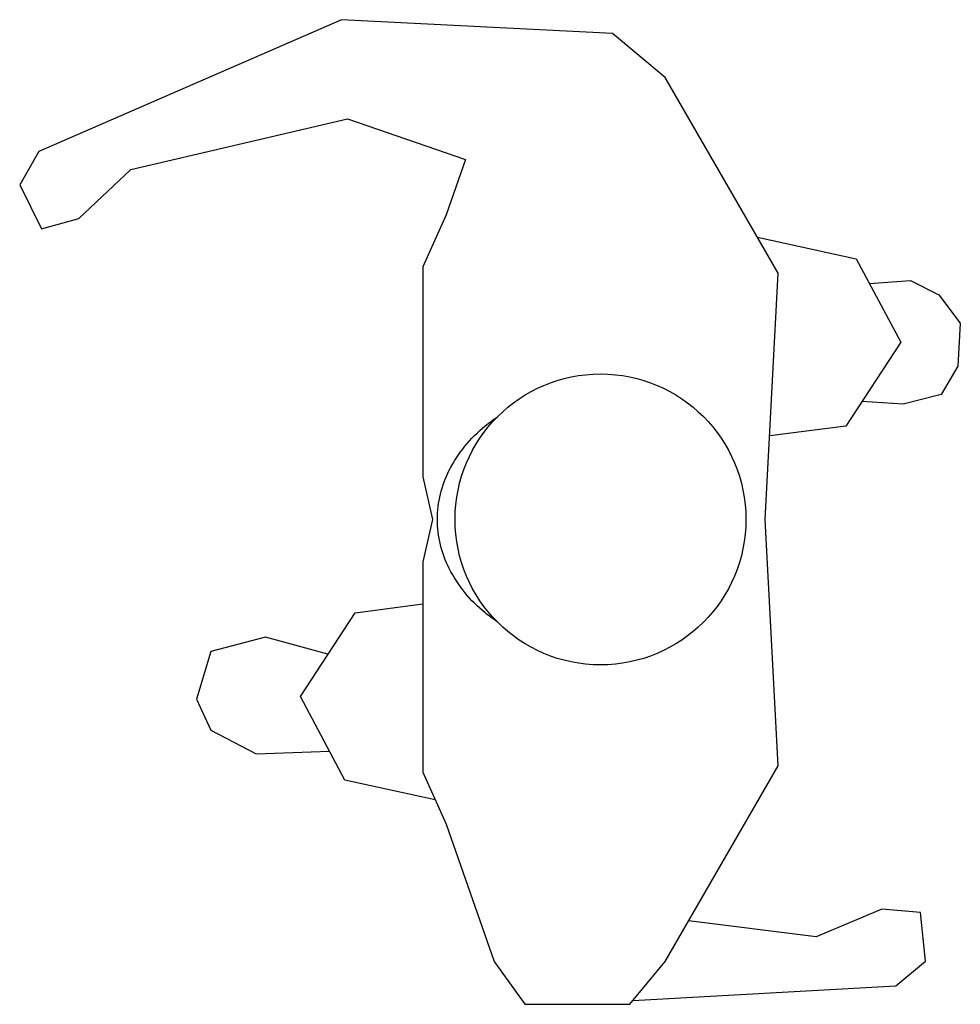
# Model space of a CAD drawing. Extents: x 6.381 to 6.963, y 6.067 to 6.676.
import ezdxf

# ---------------------------------------------------------------- set-up
doc = ezdxf.new("R2010")
doc.units = 0
doc.header["$MEASUREMENT"] = 0
doc.layers.get('0').update_dxf_attribs({"linetype": 'CONTINUOUS'})
doc.layers.add('DIBUJO', color=5, linetype='CONTINUOUS')

# ---------------------------------------------------------------- blocks, each defined once
blk = doc.blocks.new('FIGPWALK')
at = {"layer": 'DIBUJO'}
blk.add_lwpolyline([(-0.04674, -0.3), (0.01806, -0.3), (0.04, -0.27345), (0.11, -0.15239), (0.10198, 0), (0.11, 0.15239), (0.04, 0.27345), (0.00739, 0.30055), (-0.16019, 0.30916), (-0.34753, 0.22762), (-0.35942, 0.207), (-0.34591, 0.17971), (-0.32273, 0.18608), (-0.2906, 0.21641), (-0.15654, 0.24783), (-0.08362, 0.22274), (-0.09561, 0.18849), (-0.11, 0.15636), (-0.11, 0.02631), (-0.10404, 0), (-0.11, -0.02631), (-0.11, -0.15636), (-0.09561, -0.18849), (-0.06586, -0.27345)], close=True, dxfattribs=at)
for points in [[(0.09711, 0.17468), (0.15824, 0.16128), (0.18574, 0.10961), (0.15184, 0.05773), (0.1047, 0.05164)], [(0.16635, 0.14604), (0.19173, 0.14783), (0.2094, 0.139), (0.22265, 0.12134), (0.22118, 0.09485), (0.21087, 0.07719), (0.18732, 0.0713), (0.16176, 0.07291)], [(-0.10231, -0.17354), (-0.15824, -0.16128), (-0.18574, -0.10961), (-0.15184, -0.05773), (-0.11, -0.05232)], [(-0.16865, -0.08345), (-0.20726, -0.07293), (-0.24112, -0.08176), (-0.24996, -0.11119), (-0.24112, -0.13032), (-0.21315, -0.14504), (-0.16772, -0.14348)], [(0.02, -0.29766), (0.18285, -0.28862), (0.20117, -0.27341), (0.19799, -0.24314), (0.17404, -0.24104), (0.13337, -0.25831), (0.05448, -0.24841)]]:
    blk.add_lwpolyline(points, dxfattribs=at)
for points in [[(-0.10092, 0, -0.118663), (-0.09361, 0.03039, -0.104687), (-0.07136, 0.05784, -0.022425), (-0.06399, 0.06329, -0.081154)], [(-0.06399, -0.06329, -0.022425), (-0.07136, -0.05784, -0.104687), (-0.09361, -0.03039, -0.118663), (-0.10092, 0, -0.118663)]]:
    blk.add_lwpolyline(points, format="xyb", dxfattribs=at)
blk.add_circle((0, 0), 0.09, dxfattribs=at)

msp = doc.modelspace()

# ---------------------------------------------------------------- block references
msp.add_blockref('FIGPWALK', (6.74047, 6.36712))

doc.saveas('drawing.dxf')
